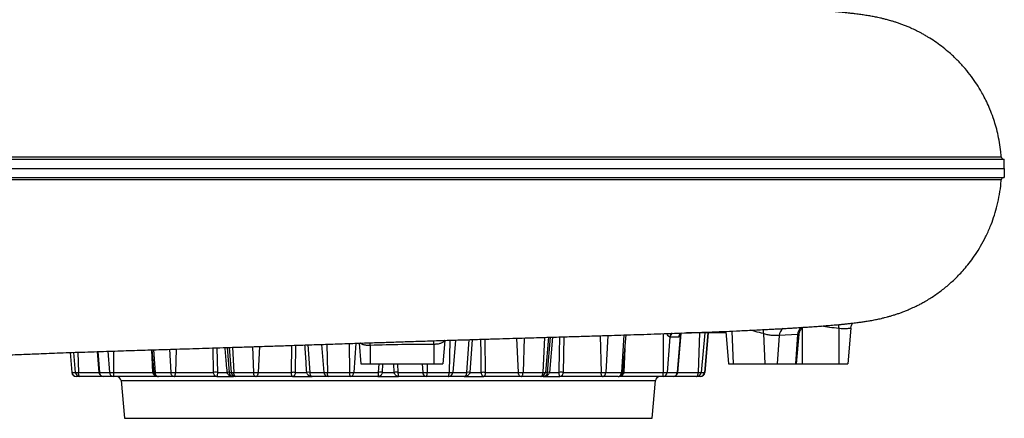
# Model space of a CAD drawing. Header units: millimetres. Extents: x 1715 to 15724, y 2394 to 14725.
# Tile 9 of 14: x 10314 to 15724, y 3020 to 5213. Entities that reach past the tile are written whole.
import ezdxf

# ---------------------------------------------------------------- set-up
doc = ezdxf.new("R2010")
doc.units = ezdxf.units.MM
doc.header["$LTSCALE"] = 5

msp = doc.modelspace()

# ---------------------------------------------------------------- linework, layer by layer
at = {"color": 7, "linetype": 'Continuous', "lineweight": 25}
for p, q in [((15707.3, 4458.8), (15707.3, 4458.8)), ((15719.5, 4445.2), (15719.5, 4445.2)), ((15719.5, 4344.6), (15719.5, 4344.6)), ((13628.2, 3272.7), (13646.2, 3478.8)), ((13886.7, 3467.1), (13871.9, 3272.7)), ((13887.7, 3467.1), (13886.7, 3467.1)), ((13934.4, 3467.1), (13887.7, 3467.1)), ((13943.1, 3471.1), (13927.4, 3272.7)), ((13929.9, 3272.7), (13948.7, 3487.2)), ((14194.9, 3489.9), (13978.5, 3489.9)), ((14078.7, 3272.7), (14097.7, 3489.9)), ((14194.1, 3498.3), (14209.8, 3319.9)), ((14400.7, 3486), (14408, 3319.9)), ((14488, 3475.3), (14476.3, 3319.9)), ((14588.5, 3480.8), (14488, 3475.3)), ((14588.5, 3480.8), (14576.3, 3319.9)), ((14583, 3319.9), (14597.2, 3483)), ((14814.5, 3514.4), (14814.5, 3319.9)), ((14881.7, 3516.5), (14864.5, 3319.9)), ((12179.6, 3433.3), (12189.5, 3319.9)), ((12239.5, 3421), (12239.5, 3319.9)), ((12589.5, 3426.5), (12589.5, 3319.9)), ((12650.8, 3448.6), (12639.5, 3319.9)), ((10590.8, 3381.9), (10600.4, 3272.7)), ((10739.2, 3387), (10749.2, 3272.7)), ((11040.1, 3396.5), (11050.9, 3272.7)), ((12189.5, 3319.9), (12239.5, 3319.9)), ((12239.5, 3319.9), (12589.5, 3319.9)), ((12589.5, 3319.9), (12639.5, 3319.9)), ((14209.8, 3319.9), (14234.8, 3319.9)), ((14234.8, 3319.9), (14408, 3319.9)), ((14408, 3319.9), (14476.3, 3319.9)), ((14476.3, 3319.9), (14576.3, 3319.9)), ((14576.3, 3319.9), (14583, 3319.9)), ((14583, 3319.9), (14614.5, 3319.9)), ((14614.5, 3319.9), (14814.5, 3319.9)), ((14814.5, 3319.9), (14864.5, 3319.9)), ((10600.6, 3272.7), (10619.7, 3272.7)), ((10619.7, 3272.7), (10636.6, 3272.7)), ((10644.2, 3249.9), (10625.3, 3249.9)), ((10625.3, 3249.9), (10625.3, 3249.9)), ((10645.5, 3249.9), (10644.2, 3249.9)), ((10774.1, 3249.9), (10645.5, 3249.9)), ((10751.7, 3272.7), (10807.2, 3272.7)), ((10774.3, 3249.9), (10774.1, 3249.9)), ((10829, 3249.9), (10774.3, 3249.9)), ((10807.2, 3272.7), (10829.4, 3272.7)), ((10830.7, 3249.9), (10829, 3249.9)), ((10829.4, 3272.7), (11045.7, 3272.7)), ((11071.6, 3249.9), (10830.7, 3249.9)), ((11058.2, 3272.7), (11144.7, 3272.7)), ((11071.6, 3249.9), (11075.9, 3249.9)), ((11076.4, 3249.9), (11075.8, 3249.9)), ((11161.7, 3249.9), (11076.4, 3249.9)), ((11144.7, 3272.7), (11170.1, 3272.7)), ((11163.7, 3249.9), (11161.7, 3249.9)), ((11396.6, 3249.9), (11163.7, 3249.9)), ((11170.1, 3272.7), (11379.3, 3272.7)), ((11396.6, 3249.9), (11488.5, 3249.9)), ((11400.8, 3272.7), (11454.3, 3272.7)), ((11464.9, 3272.7), (11476.3, 3272.7)), ((11476.3, 3272.7), (11490.1, 3272.7)), ((11501.1, 3249.9), (11488.5, 3249.9)), ((11490.1, 3272.7), (11599.2, 3272.7)), ((11502.2, 3249.9), (11501.1, 3249.9)), ((11609.7, 3249.9), (11502.2, 3249.9)), ((11599.2, 3272.7), (11625.3, 3272.7)), ((11611.7, 3249.9), (11609.7, 3249.9)), ((11814, 3249.9), (11611.7, 3249.9)), ((11625.3, 3272.7), (11806.9, 3272.7)), ((11814, 3249.9), (11922, 3249.9)), ((11828.6, 3272.7), (11891.5, 3272.7)), ((11907.6, 3272.7), (11985.2, 3272.7)), ((12008.4, 3249.9), (11922, 3249.9)), ((11985.2, 3272.7), (12005.2, 3272.7)), ((12005.2, 3272.7), (12126.1, 3272.7)), ((12010, 3249.9), (12008.4, 3249.9)), ((12129.1, 3249.9), (12010, 3249.9)), ((12126.1, 3272.7), (12150.3, 3272.7)), ((12131, 3249.9), (12129.1, 3249.9)), ((12282.8, 3249.9), (12131, 3249.9)), ((12150.3, 3272.7), (12286.6, 3272.7)), ((12282.8, 3249.9), (12396.3, 3249.9)), ((12306.5, 3272.7), (12372.6, 3272.7)), ((12392.5, 3272.7), (12528.7, 3272.7)), ((12548.1, 3249.9), (12396.3, 3249.9)), ((12528.7, 3272.7), (12553, 3272.7)), ((12550, 3249.9), (12548.1, 3249.9)), ((12669.1, 3249.9), (12550, 3249.9)), ((12553, 3272.7), (12673.9, 3272.7)), ((12670.7, 3249.9), (12669.1, 3249.9)), ((12757.1, 3249.9), (12670.7, 3249.9)), ((12673.9, 3272.7), (12693.9, 3272.7)), ((12693.9, 3272.7), (12771.5, 3272.7)), ((12757.1, 3249.9), (12865.1, 3249.9)), ((12787.6, 3272.7), (12850.5, 3272.7)), ((13067.4, 3249.9), (12865.1, 3249.9)), ((12872.2, 3272.7), (13053.8, 3272.7)), ((13053.8, 3272.7), (13079.9, 3272.7)), ((13069.4, 3249.9), (13067.4, 3249.9)), ((13176.9, 3249.9), (13069.4, 3249.9)), ((13079.9, 3272.7), (13189, 3272.7)), ((13178, 3249.9), (13176.9, 3249.9)), ((13190.6, 3249.9), (13178, 3249.9)), ((13189, 3272.7), (13202.8, 3272.7)), ((13190.6, 3249.9), (13282.5, 3249.9)), ((13202.8, 3272.7), (13214.2, 3272.7)), ((13224.8, 3272.7), (13278.3, 3272.7)), ((13515.4, 3249.9), (13282.5, 3249.9)), ((13299.8, 3272.7), (13509, 3272.7)), ((13509, 3272.7), (13534.4, 3272.7)), ((13517.4, 3249.9), (13515.4, 3249.9)), ((13602.7, 3249.9), (13517.4, 3249.9)), ((13534.4, 3272.7), (13620.9, 3272.7)), ((13603.3, 3249.9), (13602.7, 3249.9)), ((13603.2, 3249.9), (13607.5, 3249.9)), ((13848.4, 3249.9), (13607.5, 3249.9)), ((13633.4, 3272.7), (13849.7, 3272.7)), ((13850.1, 3249.9), (13848.4, 3249.9)), ((13849.7, 3272.7), (13871.9, 3272.7)), ((13904.8, 3249.9), (13850.1, 3249.9)), ((13871.9, 3272.7), (13927.4, 3272.7)), ((13905, 3249.9), (13904.8, 3249.9)), ((14033.6, 3249.9), (13905, 3249.9)), ((14034.9, 3249.9), (14033.6, 3249.9)), ((14053.8, 3249.9), (14034.9, 3249.9)), ((14042.5, 3272.7), (14059.3, 3272.7)), ((14053.8, 3249.9), (14053.8, 3249.9)), ((14059.3, 3272.7), (14078.5, 3272.7)), ((10871.4, 3227.1), (10889.5, 3019.9)), ((13789.5, 3019.9), (13807.7, 3227.1)), ((10889.5, 3019.9), (12339.5, 3019.9)), ((12339.5, 3019.9), (13789.5, 3019.9))]:
    msp.add_line(p, q, dxfattribs=at)
at = {"color": 8, "linetype": 'Continuous', "lineweight": 25}
for p, q in [((13197.1, 3465.2), (13189, 3272.7)), ((13219.7, 3465.9), (13202.8, 3272.7)), ((13214.2, 3272.7), (13230.6, 3466.2)), ((13241.2, 3466.5), (13224.8, 3272.7)), ((13303.5, 3468.4), (13299.8, 3272.7)), ((13504.4, 3474.4), (13509, 3272.7)), ((13546.5, 3475.7), (13534.4, 3272.7)), ((13634.1, 3478.4), (13620.9, 3272.7)), ((13850.6, 3485.4), (13849.7, 3272.7)), ((13948.4, 3488.8), (13948.2, 3487.6)), ((14049.3, 3489.9), (14042.5, 3272.7)), ((14078, 3489.9), (14059.3, 3272.7)), ((14097.3, 3489.9), (14078.5, 3272.7)), ((14226.9, 3499.7), (14234.8, 3319.9)), ((14614.5, 3516.5), (14614.5, 3319.9)), ((11453.3, 3409.5), (11464.9, 3272.7)), ((11464.3, 3409.8), (11476.3, 3272.7)), ((11484.3, 3410.5), (11490.1, 3272.7)), ((11593.9, 3414), (11599.2, 3272.7)), ((11632.1, 3415.2), (11625.3, 3272.7)), ((11806.9, 3272.7), (11808.6, 3421)), ((11830.3, 3421.8), (11828.6, 3272.7)), ((11897.5, 3424), (11907.6, 3272.7)), ((11972.6, 3426.5), (11985.2, 3272.7)), ((12002.6, 3427.4), (12005.2, 3272.7)), ((12124.4, 3431.5), (12126.1, 3272.7)), ((12161.2, 3432.7), (12150.3, 3272.7)), ((12676.8, 3449.4), (12673.9, 3272.7)), ((12708.4, 3450.4), (12693.9, 3272.7)), ((12771.5, 3272.7), (12783.5, 3452.7)), ((12799.5, 3453.2), (12787.6, 3272.7)), ((12870.1, 3455.4), (12872.2, 3272.7)), ((13044.9, 3460.7), (13053.8, 3272.7)), ((13086.9, 3461.9), (13079.9, 3272.7)), ((10591.1, 3381.9), (10600.6, 3272.7)), ((10610.3, 3382.6), (10619.7, 3272.7)), ((10633.1, 3383.4), (10636.6, 3272.7)), ((10742.6, 3387.1), (10751.7, 3272.7)), ((10798.3, 3388.9), (10807.2, 3272.7)), ((10828.9, 3389.9), (10829.4, 3272.7)), ((11045.7, 3272.7), (11039.8, 3396.5)), ((11050.2, 3396.9), (11058.2, 3272.7)), ((11137.2, 3399.5), (11144.7, 3272.7)), ((11173, 3400.7), (11170.1, 3272.7)), ((11379.3, 3272.7), (11376.8, 3407)), ((11398.2, 3407.7), (11400.8, 3272.7)), ((13639.6, 3403.8), (13633.4, 3272.7)), ((12286.6, 3272.7), (12288.5, 3319.9)), ((12308.4, 3319.9), (12306.5, 3272.7)), ((12372.6, 3272.7), (12370.7, 3319.9)), ((12390.5, 3319.9), (12392.5, 3272.7)), ((12525.5, 3319.9), (12528.7, 3272.7)), ((12553.5, 3319.9), (12553, 3272.7)), ((10600.4, 3272.7), (10600.6, 3272.7)), ((10636.6, 3272.7), (10749.2, 3272.7)), ((10749.2, 3272.7), (10751.7, 3272.7)), ((11050.9, 3272.7), (11058.2, 3272.7)), ((13620.9, 3272.7), (13628.2, 3272.7)), ((13927.4, 3272.7), (13929.9, 3272.7)), ((13929.9, 3272.7), (14042.5, 3272.7)), ((14078.5, 3272.7), (14078.7, 3272.7)), ((10871.4, 3227.1), (12339.5, 3227.1)), ((12339.5, 3227.1), (13807.7, 3227.1))]:
    msp.add_line(p, q, dxfattribs=at)
at = {"color": 8, "linetype": 'Continuous', "lineweight": 25, "flags": 128}
for points in [[(14814.5, 3514.4), (14815.3, 3523.6), (14816, 3532.4), (14816.3, 3536.1)], [(12239.5, 3421), (12239.2, 3430.4), (12239.1, 3435.4)], [(12589.5, 3426.5), (12589.5, 3435.9), (12589.5, 3444.7), (12589.5, 3446.9)], [(11045.7, 3272.7), (11048.5, 3272.8), (11050.9, 3272.9)], [(13633.4, 3272.7), (13630.6, 3272.8), (13628.2, 3272.9)]]:
    msp.add_lwpolyline(points, dxfattribs=at)
at = {"color": 7, "linetype": 'Continuous', "lineweight": 25, "flags": 128}
for points in [[(14881.7, 3516.5), (14883.3, 3525.2), (14885.4, 3531.5)], [(10645.5, 3249.9), (10643.8, 3250.3), (10642.3, 3251.6), (10640.8, 3253.7), (10639.4, 3256.5), (10638.3, 3259.9), (10637.5, 3263.8), (10636.9, 3268.2), (10636.6, 3272.7)], [(11161.7, 3249.9), (11158.6, 3250.3), (11155.5, 3251.6), (11152.7, 3253.7), (11150.2, 3256.5), (11148.1, 3259.9), (11146.4, 3263.8), (11145.3, 3268.2), (11144.7, 3272.7)], [(11163.7, 3249.9), (11164.9, 3250.3), (11166, 3251.6), (11167.1, 3253.7), (11168, 3256.5), (11168.8, 3259.9), (11169.5, 3263.8), (11169.9, 3268.2), (11170.1, 3272.7)], [(11502.2, 3249.9), (11500, 3250.3), (11497.8, 3251.6), (11495.8, 3253.7), (11494, 3256.5), (11492.5, 3259.9), (11491.3, 3263.8), (11490.5, 3268.2), (11490.1, 3272.7)], [(11609.7, 3249.9), (11607.7, 3250.3), (11605.9, 3251.6), (11604.1, 3253.7), (11602.5, 3256.5), (11601.2, 3259.9), (11600.2, 3263.8), (11599.5, 3268.2), (11599.2, 3272.7)], [(11611.7, 3249.9), (11614.2, 3250.3), (11616.6, 3251.6), (11618.9, 3253.7), (11620.9, 3256.5), (11622.6, 3259.9), (11623.9, 3263.8), (11624.8, 3268.2), (11625.3, 3272.7)], [(12010, 3249.9), (12009.1, 3250.3), (12008.2, 3251.6), (12007.4, 3253.7), (12006.7, 3256.5), (12006.1, 3259.9), (12005.7, 3263.8), (12005.4, 3268.2), (12005.2, 3272.7)], [(12669.1, 3249.9), (12670, 3250.3), (12670.9, 3251.6), (12671.7, 3253.7), (12672.4, 3256.5), (12673, 3259.9), (12673.4, 3263.8), (12673.7, 3268.2), (12673.9, 3272.7)], [(13067.4, 3249.9), (13064.9, 3250.3), (13062.4, 3251.6), (13060.2, 3253.7), (13058.2, 3256.5), (13056.5, 3259.9), (13055.2, 3263.8), (13054.3, 3268.2), (13053.8, 3272.7)], [(13069.4, 3249.9), (13071.4, 3250.3), (13073.2, 3251.6), (13075, 3253.7), (13076.5, 3256.5), (13077.9, 3259.9), (13078.9, 3263.8), (13079.6, 3268.2), (13079.9, 3272.7)], [(13176.9, 3249.9), (13179.1, 3250.3), (13181.3, 3251.6), (13183.3, 3253.7), (13185.1, 3256.5), (13186.6, 3259.9), (13187.8, 3263.8), (13188.6, 3268.2), (13189, 3272.7)], [(13515.4, 3249.9), (13514.2, 3250.3), (13513.1, 3251.6), (13512, 3253.7), (13511, 3256.5), (13510.2, 3259.9), (13509.6, 3263.8), (13509.2, 3268.2), (13509, 3272.7)], [(13517.4, 3249.9), (13520.5, 3250.3), (13523.6, 3251.6), (13526.4, 3253.7), (13528.9, 3256.5), (13531, 3259.9), (13532.7, 3263.8), (13533.8, 3268.2), (13534.4, 3272.7)], [(14033.6, 3249.9), (14035.2, 3250.3), (14036.8, 3251.6), (14038.3, 3253.7), (14039.6, 3256.5), (14040.8, 3259.9), (14041.6, 3263.8), (14042.2, 3268.2), (14042.5, 3272.7)]]:
    msp.add_lwpolyline(points, dxfattribs=at)
at = {"color": 7, "linetype": 'Continuous', "lineweight": 25}
for centre, radius, start, end in [((15722.6, 4459.9), 15, 183.9368, 257.9165), ((15722.6, 4329.9), 15, 102.0713, 176.1982), ((10625.3, 3274.9), 25, 185, 270), ((10625.4, 3274.8), 24.9, 184.762, 269.8108), ((10644.4, 3274.6), 24.7, 184.4143, 269.5261), ((10774.1, 3274.9), 25, 185, 270), ((10775.3, 3273.6), 23.7, 182.0043, 267.366), ((10830.5, 3273.1), 23.3, 180.9874, 266.3432), ((10936, 3267.4), 106.7, 177.119, 189.4186), ((10846.5, 3224.9), 25, 5, 90), ((11075.8, 3274.9), 25, 185, 270), ((11079.9, 3271.4), 21.8, 176.4754, 260.7149), ((11390, 3039.4), 233.6, 87.3609, 92.6391), ((11459.6, 3223.6), 49.5, 83.81, 96.19), ((11501.1, 3274.9), 25, 184.9556, 269.9662), ((11817.7, 3033.6), 239.3, 87.3942, 92.6058), ((11899.5, 3147.4), 125.5, 86.3322, 93.6678), ((12009.2, 3273.9), 24, 182.8788, 268.1897), ((12173.8, 3267.5), 48, 173.6938, 201.4545), ((12128.2, 3271.9), 22.2, 277.2887, 2.1084), ((12296.5, 3074.9), 198.1, 87.1227, 92.8773), ((12382.5, 3074.9), 198.1, 87.1227, 92.8773), ((12550.9, 3271.9), 22.2, 177.8916, 262.7113), ((12505.3, 3267.5), 48, 338.5455, 6.3062), ((12669.9, 3273.9), 24, 271.8103, 357.1212), ((12779.6, 3147.4), 125.5, 86.3322, 93.6678), ((12861.4, 3033.6), 239.3, 87.3942, 92.6058), ((13178, 3274.9), 25, 270.0338, 355.0444), ((13219.5, 3223.6), 49.5, 83.81, 96.19), ((13289.1, 3039.4), 233.6, 87.3609, 92.6391), ((13599.2, 3271.4), 21.8, 279.2851, 3.5246), ((13603.3, 3274.9), 25, 270, 355), ((13832.6, 3224.9), 25, 90, 175), ((13743.1, 3267.4), 106.7, 350.5814, 2.881), ((13848.6, 3273.1), 23.3, 273.6568, 359.0126), ((13903.8, 3273.6), 23.7, 272.634, 357.9957), ((13905, 3274.9), 25, 270, 355), ((14034.7, 3274.6), 24.7, 270.4739, 355.5857), ((14053.8, 3274.9), 25, 270, 355), ((14053.7, 3274.8), 24.9, 270.1892, 355.238)]:
    msp.add_arc(centre, radius, start, end, dxfattribs=at)
at = {"color": 8, "linetype": 'Continuous', "lineweight": 25}
for centre, radius, start, end in [((14637.9, 3479.2), 49.5, 123.216, 178.181), ((13912.3, 3465.3), 25.6, 119.6013, 175.862), ((13912.7, 3465.9), 25, 119.7986, 177.1948), ((13958.6, 3466.1), 24.2, 109.4098, 177.5622), ((13962, 3473.6), 19, 133.5981, 187.6528), ((14319.6, 3496.6), 81.8, 352.5329, 8.1778), ((14537.6, 3473.8), 49.5, 124.7655, 178.2426)]:
    msp.add_arc(centre, radius, start, end, dxfattribs=at)
at = {"color": 7, "linetype": 'Continuous', "lineweight": 25}
for points, knots in [([(15707.2, 4458.8), (15706.6, 4467.5), (15705, 4494), (15698.6, 4536.8), (15688.8, 4586), (15677, 4631.3), (15662.8, 4675.7), (15646.6, 4718.5), (15628.6, 4759), (15611, 4793.8), (15590.8, 4829.7), (15566.4, 4868.7), (15535.3, 4911.9), (15500, 4954.9), (15460.5, 4996.8), (15420, 5034.2), (15380.2, 5066.4), (15342.8, 5093.4), (15311.5, 5113.5), (15287.1, 5127.9), (15270.3, 5137.2), (15255.7, 5144.9), (15243.1, 5151.3), (15230.8, 5157.3), (15217.2, 5163.6), (15200.4, 5171.1), (15181.2, 5179), (15161.4, 5186.7), (15142.2, 5193.5), (15123.9, 5199.6), (15103.8, 5205.8), (15082.6, 5211.8), (15062.6, 5217), (15045.6, 5221), (15030.3, 5224.4), (15017, 5227.1), (15004.3, 5229.6), (14991.2, 5232), (14977.6, 5234.3), (14963.7, 5236.5), (14949.6, 5238.7), (14935.6, 5240.7), (14921, 5242.6), (14904.3, 5244.7), (14886, 5246.9), (14867.3, 5249), (14850.3, 5250.8), (14834.7, 5252.4), (14820.4, 5253.7), (14807.3, 5255), (14794.4, 5256.1), (14780.4, 5257.4), (14764.4, 5258.7), (14747.1, 5260.2), (14729.3, 5261.6), (14711.8, 5262.9), (14694.1, 5264.2), (14676.7, 5265.5), (14659.8, 5266.7), (14644.5, 5267.7), (14631, 5268.6), (14617.4, 5269.5), (14602.2, 5270.5), (14583.3, 5271.7), (14561, 5273.1), (14535.1, 5274.6), (14505.3, 5276.3), (14472.1, 5278.2), (14435.4, 5280.2), (14395.1, 5282.2), (14351.3, 5284.4), (14305.4, 5286.6), (14255.3, 5288.9), (14202.1, 5291.2), (14145.9, 5293.5), (14091.5, 5295.7), (14039.4, 5297.7), (13989.7, 5299.5), (13942.7, 5301.2), (13898.8, 5302.7), (13857, 5304.2), (13815.5, 5305.6), (13772, 5307), (13725.2, 5308.5), (13669.5, 5310.3), (13603.8, 5312.4), (13527, 5314.7), (13447.1, 5317.1), (13364.6, 5319.6), (13279.9, 5322.1), (13190.8, 5324.8), (13100, 5327.5), (13010.1, 5330.2), (12920.6, 5332.9), (12831.8, 5335.6), (12744, 5338.3), (12660.3, 5340.9), (12580.8, 5343.5), (12505.6, 5345.9), (12434.8, 5348.2), (12359.6, 5350.6), (12277.4, 5353.3), (12185.7, 5356.3), (12091, 5359.4), (11992.8, 5362.7), (11891.3, 5366), (11786.5, 5369.5), (11679.4, 5373), (11569.5, 5376.6), (11465.1, 5380), (11366.1, 5383.1), (11273.1, 5386), (11178.4, 5389), (11082.2, 5392), (10990.9, 5394.8), (10904.7, 5397.5), (10823.7, 5400.1), (10742.1, 5402.7), (10661.1, 5405.4), (10582.5, 5408.2), (10507.9, 5410.9), (10434, 5413.7), (10361.4, 5416.5), (10290.5, 5419.5), (10225.1, 5422.4), (10164.8, 5425.3), (10108.6, 5428.1), (10048.4, 5431.2), (9983.8, 5434.8), (9915.7, 5438.8), (9850.1, 5442.9), (9787.5, 5447.2), (9733.6, 5451), (9687.8, 5454.5), (9649.8, 5457.6), (9620.7, 5460), (9601, 5461.7), (9590.4, 5462.7), (9578.8, 5463.7), (9564.6, 5464.8), (9547.2, 5466.2), (9526, 5467.7), (9500.7, 5469.4), (9481.5, 5470.7), (9471.5, 5471.3)], [0, 0, 0, 0, 0.003031, 0.009221, 0.015026, 0.020442, 0.025469, 0.031203, 0.036327, 0.04084, 0.044742, 0.050639, 0.056814, 0.063271, 0.070012, 0.076946, 0.082557, 0.087979, 0.093217, 0.095764, 0.098074, 0.100061, 0.101727, 0.103202, 0.105107, 0.107531, 0.11042, 0.113328, 0.116169, 0.118949, 0.121678, 0.125638, 0.129441, 0.132939, 0.135977, 0.138932, 0.141949, 0.145139, 0.148778, 0.152952, 0.157019, 0.161018, 0.16546, 0.170536, 0.176756, 0.182454, 0.187638, 0.192322, 0.196516, 0.200244, 0.203676, 0.207641, 0.212137, 0.216997, 0.221703, 0.226217, 0.23054, 0.235063, 0.239164, 0.242788, 0.245938, 0.248614, 0.252187, 0.256432, 0.261348, 0.266934, 0.273188, 0.280108, 0.287242, 0.294966, 0.303277, 0.311655, 0.319691, 0.329445, 0.338648, 0.347302, 0.355406, 0.36296, 0.369964, 0.376418, 0.382312, 0.388081, 0.39422, 0.400731, 0.407611, 0.417182, 0.427386, 0.438225, 0.448438, 0.459154, 0.470375, 0.481733, 0.492648, 0.503111, 0.514013, 0.52438, 0.53421, 0.543506, 0.552267, 0.560495, 0.568187, 0.578449, 0.589065, 0.600037, 0.611357, 0.62323, 0.635442, 0.647977, 0.660844, 0.674212, 0.68507, 0.696222, 0.70767, 0.719429, 0.731526, 0.741617, 0.751979, 0.762642, 0.77363, 0.784515, 0.79509, 0.805368, 0.816993, 0.828222, 0.839042, 0.849434, 0.859415, 0.869422, 0.883116, 0.897058, 0.911208, 0.925511, 0.939914, 0.950517, 0.960989, 0.970841, 0.973616, 0.976332, 0.9791, 0.982312, 0.986004, 0.99018, 0.994843, 1, 1, 1, 1]), ([(9598.2, 4444.9), (9624.8, 4444.9), (9682.6, 4444.9), (9774.2, 4444.9), (9872.7, 4444.9), (9973.5, 4444.9), (10087.7, 4444.9), (10216.2, 4444.9), (10359.6, 4444.9), (10505.9, 4444.9), (10654.8, 4444.9), (10806.1, 4444.9), (10959.4, 4444.9), (11114.5, 4444.9), (11271.2, 4444.9), (11429.1, 4444.9), (11588, 4444.9), (11747.7, 4444.9), (11907.9, 4444.9), (12068.3, 4444.9), (12228.7, 4444.9), (12388.8, 4444.9), (12548.4, 4444.9), (12707.2, 4444.9), (12864.8, 4444.9), (13021.1, 4444.9), (13175.7, 4444.9), (13328.3, 4444.9), (13478.6, 4444.9), (13626.4, 4444.9), (13759.4, 4444.9), (13878, 4444.9), (13982.9, 4444.9), (14085.9, 4444.9), (14186.7, 4444.9), (14285.3, 4444.9), (14381.6, 4444.9), (14475.4, 4444.9), (14566.5, 4444.9), (14654.7, 4444.9), (14740.2, 4444.9), (14822.6, 4444.9), (14901.8, 4444.9), (14977.9, 4444.9), (15050.8, 4444.9), (15120.3, 4444.9), (15186.4, 4444.9), (15249, 4444.9), (15308.1, 4444.9), (15363.6, 4444.9), (15415.4, 4444.9), (15463.4, 4444.9), (15507.6, 4444.9), (15547.9, 4444.9), (15584.2, 4444.9), (15616.3, 4444.9), (15644.4, 4444.9), (15668.3, 4444.9), (15687.8, 4444.9), (15703, 4444.9), (15714.1, 4444.9), (15721.5, 4444.9), (15723.1, 4444.9), (15723.9, 4444.9)], [0, 0, 0, 0, 0.012466, 0.027021, 0.041583, 0.056146, 0.070701, 0.090104, 0.109517, 0.128921, 0.148322, 0.16773, 0.187131, 0.20653, 0.225937, 0.245335, 0.264733, 0.284139, 0.303537, 0.322936, 0.342343, 0.361742, 0.381143, 0.400552, 0.419953, 0.439355, 0.458767, 0.47817, 0.497573, 0.516986, 0.536389, 0.550942, 0.565502, 0.580062, 0.594615, 0.609171, 0.623735, 0.638299, 0.652854, 0.667412, 0.68198, 0.696547, 0.711105, 0.725662, 0.740227, 0.754793, 0.76935, 0.783907, 0.798472, 0.813037, 0.827593, 0.842151, 0.856718, 0.871285, 0.885842, 0.900402, 0.91497, 0.929539, 0.944098, 0.95807, 0.972049, 0.986029, 1, 1, 1, 1]), ([(15724.5, 4394.9), (15724.4, 4400.3), (15724.2, 4409.4), (15724.1, 4421.4), (15724, 4433.5), (15724, 4440.5), (15723.9, 4444.9)], [0, 0, 0, 0, 0.285775, 0.475426, 0.670578, 1, 1, 1, 1]), ([(9598.2, 4394.9), (9624.6, 4394.9), (9682.1, 4394.9), (9773.6, 4394.9), (9872, 4394.9), (9972.8, 4394.9), (10087, 4394.9), (10215.5, 4394.9), (10358.9, 4394.9), (10505.2, 4394.9), (10654.1, 4394.9), (10805.4, 4394.9), (10958.7, 4394.9), (11113.8, 4394.9), (11270.5, 4394.9), (11428.4, 4394.9), (11587.3, 4394.9), (11747, 4394.9), (11907.1, 4394.9), (12067.6, 4394.9), (12228, 4394.9), (12388.1, 4394.9), (12547.7, 4394.9), (12706.5, 4394.9), (12864.1, 4394.9), (13020.4, 4394.9), (13175, 4394.9), (13327.6, 4394.9), (13477.9, 4394.9), (13625.8, 4394.9), (13758.8, 4394.9), (13877.4, 4394.9), (13982.4, 4394.9), (14085.3, 4394.9), (14186.2, 4394.9), (14284.8, 4394.9), (14381.1, 4394.9), (14474.9, 4394.9), (14566, 4394.9), (14654.3, 4394.9), (14739.8, 4394.9), (14822.2, 4394.9), (14901.5, 4394.9), (14977.7, 4394.9), (15050.5, 4394.9), (15120.1, 4394.9), (15186.3, 4394.9), (15248.9, 4394.9), (15308.1, 4394.9), (15363.6, 4394.9), (15415.5, 4394.9), (15463.6, 4394.9), (15507.8, 4394.9), (15548.2, 4394.9), (15584.5, 4394.9), (15616.7, 4394.9), (15644.8, 4394.9), (15668.8, 4394.9), (15690.1, 4394.9), (15707.4, 4394.9), (15719.9, 4394.9), (15723, 4394.9), (15724.5, 4394.9)], [0, 0, 0, 0, 0.0123904, 0.0269842, 0.041586, 0.0561881, 0.0707823, 0.0902383, 0.1097033, 0.1291598, 0.1486127, 0.1680741, 0.1875273, 0.2069783, 0.2264373, 0.2458885, 0.265339, 0.2847974, 0.3042479, 0.3236992, 0.3431585, 0.3626096, 0.382063, 0.4015246, 0.4209776, 0.4404329, 0.459897, 0.4793523, 0.4988081, 0.5182727, 0.5377284, 0.5523205, 0.5669204, 0.58152, 0.5961119, 0.610707, 0.6253105, 0.6399136, 0.6545083, 0.6691059, 0.6837124, 0.6983189, 0.7129165, 0.7275127, 0.7421176, 0.7567225, 0.7713189, 0.7859149, 0.8005194, 0.8151238, 0.8297197, 0.844317, 0.8589231, 0.8735289, 0.8881259, 0.9027246, 0.9173325, 0.9319404, 0.9465393, 0.9643568, 0.9821826, 1, 1, 1, 1]), ([(15724.5, 4394.9), (15724.4, 4389.5), (15724.2, 4380.4), (15724.1, 4368.4), (15724, 4356.3), (15724, 4349.3), (15723.9, 4344.9)], [0, 0, 0, 0, 0.285794, 0.475447, 0.670598, 1, 1, 1, 1]), ([(9471.5, 3318.5), (9480, 3319.1), (9496.1, 3320.1), (9517.3, 3321.5), (9534.9, 3322.7), (9549, 3323.8), (9560.2, 3324.6), (9568.4, 3325.3), (9574.5, 3325.8), (9579.2, 3326.2), (9583.4, 3326.5), (9587.8, 3326.9), (9592.3, 3327.3), (9600.2, 3328), (9611.3, 3329), (9629.9, 3330.6), (9652.7, 3332.5), (9681.7, 3334.8), (9713.7, 3337.3), (9748.4, 3339.8), (9783.5, 3342.3), (9819.8, 3344.8), (9858.2, 3347.4), (9900.5, 3350.1), (9946.8, 3352.9), (9997.1, 3355.8), (10047.4, 3358.6), (10095.6, 3361.1), (10139.6, 3363.3), (10182.2, 3365.4), (10223.3, 3367.3), (10266.5, 3369.2), (10311.5, 3371.2), (10358.7, 3373.1), (10407.7, 3375.1), (10461.3, 3377.2), (10521.4, 3379.4), (10585.9, 3381.8), (10653.5, 3384.1), (10722.1, 3386.4), (10788.6, 3388.6), (10852.6, 3390.7), (10914.1, 3392.6), (10973.9, 3394.5), (11033.5, 3396.3), (11095.1, 3398.2), (11161, 3400.3), (11229.7, 3402.4), (11301.3, 3404.6), (11375.4, 3407), (11454, 3409.5), (11537.4, 3412.2), (11625.4, 3415), (11716.7, 3418), (11810.9, 3421.1), (11908, 3424.3), (12009.3, 3427.7), (12106.6, 3430.9), (12199.3, 3433.9), (12285.2, 3436.8), (12369.9, 3439.5), (12459.7, 3442.5), (12553.5, 3445.5), (12650.5, 3448.6), (12742.4, 3451.5), (12829, 3454.1), (12910.4, 3456.6), (12986.6, 3458.9), (13057.1, 3461.1), (13122.2, 3463), (13181.9, 3464.8), (13236.8, 3466.4), (13287, 3467.9), (13333.2, 3469.3), (13377.5, 3470.6), (13422.5, 3471.9), (13474.5, 3473.5), (13533.8, 3475.3), (13600.8, 3477.4), (13671.3, 3479.6), (13744.8, 3481.9), (13819.3, 3484.4), (13894.2, 3486.9), (13969.1, 3489.5), (14044.7, 3492.3), (14120.8, 3495.3), (14196.8, 3498.4), (14260.9, 3501.2), (14313.5, 3503.6), (14354.9, 3505.6), (14394.7, 3507.6), (14431.7, 3509.5), (14465, 3511.2), (14496.2, 3513), (14525, 3514.6), (14551.3, 3516.2), (14573.4, 3517.5), (14590, 3518.5), (14602.1, 3519.3), (14611.6, 3519.9), (14622.3, 3520.6), (14635.5, 3521.5), (14651.5, 3522.6), (14669.2, 3523.8), (14687, 3525.1), (14703.9, 3526.3), (14720.5, 3527.6), (14737.2, 3528.9), (14754.6, 3530.3), (14772.4, 3531.8), (14790.2, 3533.3), (14807.4, 3534.9), (14821.2, 3536.2), (14831.7, 3537.2), (14839.3, 3537.9), (14846.4, 3538.6), (14853.6, 3539.4), (14861.7, 3540.2), (14872, 3541.3), (14884.6, 3542.7), (14899, 3544.4), (14913.3, 3546.2), (14926.5, 3547.9), (14938.1, 3549.5), (14949.2, 3551.1), (14960.2, 3552.7), (14971.5, 3554.5), (14983.5, 3556.5), (14996.3, 3558.8), (15009.5, 3561.2), (15022.3, 3563.8), (15035.3, 3566.5), (15049.9, 3569.8), (15065.9, 3573.7), (15082.1, 3577.9), (15097.9, 3582.3), (15114, 3587.1), (15131.3, 3592.6), (15149.3, 3598.8), (15168.2, 3605.7), (15187.2, 3613.2), (15205.5, 3621), (15221.6, 3628.2), (15234.7, 3634.4), (15249, 3641.4), (15266.6, 3650.6), (15289.6, 3663.3), (15315.1, 3678.5), (15341.3, 3695.6), (15366.9, 3713.7), (15391.7, 3732.6), (15415.7, 3752.4), (15438.9, 3773), (15462, 3795.1), (15486.1, 3820), (15511.9, 3849.2), (15539.2, 3883.2), (15567.3, 3922.6), (15595.5, 3967.6), (15623, 4018.5), (15646.8, 4071.3), (15666.8, 4125.2), (15683, 4179.3), (15695.9, 4237.3), (15704.3, 4288.3), (15706.3, 4320), (15707, 4331)], [0, 0, 0, 0, 0.0043608, 0.0081792, 0.0114571, 0.0141961, 0.0163973, 0.0181354, 0.0192776, 0.0201031, 0.0210439, 0.0221065, 0.0232925, 0.0246022, 0.0285593, 0.0326044, 0.0400026, 0.0475397, 0.0563815, 0.0650565, 0.073598, 0.0816443, 0.0902645, 0.0994297, 0.1091054, 0.119251, 0.129819, 0.1383533, 0.1463837, 0.1539126, 0.1609683, 0.1675818, 0.175611, 0.1829635, 0.1899779, 0.1983203, 0.2070744, 0.2162372, 0.2257599, 0.2350346, 0.2439067, 0.2520689, 0.2599013, 0.2674177, 0.2746497, 0.2821602, 0.2902036, 0.2987944, 0.3071649, 0.3160256, 0.3253882, 0.3352553, 0.3456274, 0.356504, 0.3673548, 0.3786602, 0.3904161, 0.4026176, 0.4125139, 0.4226036, 0.4324456, 0.4419663, 0.4538475, 0.4651808, 0.4759655, 0.4862017, 0.495888, 0.5050235, 0.5136079, 0.5214859, 0.5288343, 0.5356528, 0.5419411, 0.5476987, 0.5531168, 0.5588652, 0.5650022, 0.5732691, 0.5821513, 0.5916496, 0.6017649, 0.6124537, 0.6230332, 0.6340581, 0.6455303, 0.6574488, 0.6698106, 0.6826185, 0.6899885, 0.6975016, 0.7050672, 0.7121678, 0.7187215, 0.7247275, 0.7311012, 0.7367105, 0.7415534, 0.7456283, 0.7478279, 0.7497405, 0.7520701, 0.7551268, 0.7589127, 0.7633195, 0.7677808, 0.7720152, 0.7760219, 0.7805154, 0.7850953, 0.7899088, 0.7949576, 0.8000218, 0.8046702, 0.807086, 0.809367, 0.8115127, 0.8135597, 0.8159436, 0.8187928, 0.8227517, 0.8273645, 0.8321543, 0.8362926, 0.8398263, 0.8429567, 0.8461408, 0.8493855, 0.8526915, 0.8560624, 0.8592825, 0.8624947, 0.8652649, 0.8681364, 0.8714482, 0.8744112, 0.8772632, 0.8798317, 0.8823479, 0.8851643, 0.8877528, 0.8905664, 0.8933113, 0.8956001, 0.8974326, 0.8988973, 0.9014454, 0.9045929, 0.9082646, 0.9119825, 0.9156691, 0.919326, 0.9229549, 0.9265574, 0.9301503, 0.934116, 0.9386241, 0.9436768, 0.9492756, 0.9554213, 0.9621141, 0.9693537, 0.9755388, 0.9820716, 0.9889505, 0.9961728, 1, 1, 1, 1]), ([(9598.2, 4344.9), (9624.8, 4344.9), (9682.6, 4344.9), (9774.2, 4344.9), (9872.7, 4344.9), (9973.5, 4344.9), (10087.7, 4344.9), (10216.2, 4344.9), (10359.6, 4344.9), (10505.9, 4344.9), (10654.8, 4344.9), (10806.1, 4344.9), (10959.4, 4344.9), (11114.5, 4344.9), (11271.2, 4344.9), (11429.1, 4344.9), (11588, 4344.9), (11747.7, 4344.9), (11907.9, 4344.9), (12068.3, 4344.9), (12228.7, 4344.9), (12388.8, 4344.9), (12548.4, 4344.9), (12707.2, 4344.9), (12864.8, 4344.9), (13021.1, 4344.9), (13175.7, 4344.9), (13328.3, 4344.9), (13478.6, 4344.9), (13626.4, 4344.9), (13759.4, 4344.9), (13878, 4344.9), (13982.9, 4344.9), (14085.9, 4344.9), (14186.7, 4344.9), (14285.3, 4344.9), (14381.6, 4344.9), (14475.4, 4344.9), (14566.5, 4344.9), (14654.7, 4344.9), (14740.2, 4344.9), (14822.6, 4344.9), (14901.8, 4344.9), (14977.9, 4344.9), (15050.8, 4344.9), (15120.3, 4344.9), (15186.4, 4344.9), (15249, 4344.9), (15308.1, 4344.9), (15363.6, 4344.9), (15415.4, 4344.9), (15463.4, 4344.9), (15507.6, 4344.9), (15547.9, 4344.9), (15584.2, 4344.9), (15616.3, 4344.9), (15644.4, 4344.9), (15668.3, 4344.9), (15687.8, 4344.9), (15703, 4344.9), (15714.1, 4344.9), (15721.5, 4344.9), (15723.1, 4344.9), (15723.9, 4344.9)], [0, 0, 0, 0, 0.012466, 0.027021, 0.041583, 0.056146, 0.070701, 0.090104, 0.109517, 0.128921, 0.148322, 0.16773, 0.187131, 0.20653, 0.225937, 0.245335, 0.264733, 0.284139, 0.303537, 0.322936, 0.342343, 0.361742, 0.381143, 0.400552, 0.419953, 0.439355, 0.458767, 0.47817, 0.497573, 0.516986, 0.536389, 0.550942, 0.565502, 0.580062, 0.594615, 0.609171, 0.623735, 0.638299, 0.652854, 0.667412, 0.68198, 0.696547, 0.711105, 0.725662, 0.740227, 0.754793, 0.76935, 0.783907, 0.798472, 0.813037, 0.827593, 0.842151, 0.856718, 0.871285, 0.885842, 0.900402, 0.91497, 0.929539, 0.944098, 0.95807, 0.972049, 0.986029, 1, 1, 1, 1]), ([(14597.3, 3483), (14597.3, 3483.2), (14597.3, 3486.3), (14598.7, 3492.1), (14601.5, 3499.8), (14605.4, 3506.6), (14609.9, 3512.3), (14614.8, 3517), (14618.3, 3519.3), (14619.9, 3520.5)], [0, 0, 0, 0, 0.013723, 0.20429, 0.383614, 0.553314, 0.714, 0.865448, 1, 1, 1, 1]), ([(14885.6, 3531.4), (14886.2, 3532.8), (14887.7, 3536.5), (14890.3, 3540.6), (14892.4, 3543.1), (14893, 3543.7)], [0, 0, 0, 0, 0.317694, 0.823762, 1, 1, 1, 1]), ([(13943.1, 3471.1), (13940.7, 3469.3), (13937.8, 3467.2), (13934.9, 3467.1), (13934.4, 3467.1)], [0, 0, 0, 0, 0.839807, 1, 1, 1, 1]), ([(13947.5, 3485.8), (13947.5, 3485.8), (13947.5, 3485.7), (13948, 3486.7), (13948.8, 3487.3), (13948.8, 3487.3)], [0, 0, 0, 0, 0.318242, 0.935109, 1, 1, 1, 1]), ([(14488, 3475.3), (14485.6, 3475.1), (14481.2, 3474.8), (14472.6, 3474.6), (14463.6, 3474.7), (14453.7, 3475.2), (14443.1, 3476.1), (14432.1, 3477.7), (14421.1, 3479.8), (14410.5, 3482.5), (14404, 3484.8), (14400.7, 3486)], [0, 0, 0, 0, 0.129789, 0.236, 0.342208, 0.449373, 0.556541, 0.666395, 0.776267, 0.888114, 1, 1, 1, 1]), ([(14881.7, 3516.5), (14881.7, 3516.2), (14881.3, 3516), (14879.9, 3515.5), (14879.4, 3515.3), (14878.1, 3515), (14877.3, 3514.8), (14875.6, 3514.4), (14874.7, 3514.3), (14872.6, 3513.9), (14871.5, 3513.8), (14867.8, 3513.3), (14865, 3513), (14860.3, 3512.6), (14858.7, 3512.5), (14855.3, 3512.3), (14853.5, 3512.2), (14848, 3512.1), (14844.2, 3512.1), (14838.1, 3512.3), (14836, 3512.4), (14831.8, 3512.6), (14829.7, 3512.7), (14823.3, 3513.3), (14818.9, 3513.7), (14814.5, 3514.4)], [0, 0, 0, 0, 0.125, 0.125, 0.1875, 0.1875, 0.25, 0.25, 0.3125, 0.3125, 0.375, 0.375, 0.5, 0.5, 0.5625, 0.5625, 0.625, 0.625, 0.75, 0.75, 0.8125, 0.8125, 0.875, 0.875, 1, 1, 1, 1]), ([(12589.5, 3426.5), (12531.2, 3426.3), (12414.5, 3425.7), (12297.9, 3422.6), (12239.5, 3421)], [0, 0, 0, 0, 0.499945, 1, 1, 1, 1]), ([(11071.6, 3249.9), (11071.6, 3249.9), (11068.3, 3249.9), (11062.3, 3251), (11056.2, 3254.4), (11051.5, 3258.7), (11049.2, 3261.8), (11046.8, 3266.7), (11046, 3269.8), (11045.7, 3272.4), (11045.7, 3272.7)], [0, 0, 0, 0, 0.00244, 0.286049, 0.538853, 0.58654, 0.788093, 0.828081, 0.976705, 1, 1, 1, 1]), ([(11396.6, 3249.9), (11396.6, 3249.9), (11394.5, 3249.9), (11390.4, 3251), (11386.3, 3254.4), (11383.2, 3258.7), (11381.6, 3261.8), (11380.1, 3266.7), (11379.5, 3269.8), (11379.3, 3272.4), (11379.3, 3272.7)], [0, 0, 0, 0, 0.002441, 0.286048, 0.538854, 0.58654, 0.788093, 0.828081, 0.976705, 1, 1, 1, 1]), ([(11400.8, 3272.7), (11400.8, 3272.4), (11400.7, 3269.8), (11400.6, 3266.7), (11400.2, 3261.8), (11399.8, 3258.7), (11399.1, 3254.4), (11398.1, 3251), (11397.2, 3249.9), (11396.6, 3249.9), (11396.6, 3249.9)], [0, 0, 0, 0, 0.023345, 0.1729, 0.212168, 0.413558, 0.461176, 0.7137, 0.997553, 1, 1, 1, 1]), ([(11488.5, 3249.9), (11488.5, 3249.9), (11484.2, 3249.9), (11476.2, 3251), (11468.2, 3254.4), (11462, 3258.7), (11458.9, 3261.8), (11455.8, 3266.7), (11454.7, 3269.8), (11454.3, 3272.4), (11454.3, 3272.7)], [0, 0, 0, 0, 0.002446, 0.286298, 0.538822, 0.586441, 0.787831, 0.827101, 0.976654, 1, 1, 1, 1]), ([(11464.9, 3272.7), (11465, 3272.4), (11465.2, 3269.8), (11466, 3266.7), (11468.1, 3261.8), (11470.3, 3258.7), (11474.5, 3254.4), (11480.1, 3251), (11485.6, 3249.9), (11488.5, 3249.9), (11488.5, 3249.9)], [0, 0, 0, 0, 0.0232953, 0.1719193, 0.2119071, 0.4134603, 0.4611467, 0.7139512, 0.9975602, 1, 1, 1, 1]), ([(11814, 3249.9), (11814, 3249.9), (11813.1, 3249.9), (11811.4, 3251), (11809.7, 3254.4), (11808.4, 3258.7), (11807.8, 3261.8), (11807.2, 3266.7), (11806.9, 3269.8), (11806.9, 3272.4), (11806.9, 3272.7)], [0, 0, 0, 0, 0.002439, 0.286048, 0.538853, 0.586539, 0.788093, 0.828081, 0.976705, 1, 1, 1, 1]), ([(11828.6, 3272.7), (11828.6, 3272.4), (11828.5, 3269.8), (11828, 3266.7), (11826.6, 3261.8), (11825.3, 3258.7), (11822.7, 3254.4), (11819.2, 3251), (11815.8, 3249.9), (11814, 3249.9), (11814, 3249.9)], [0, 0, 0, 0, 0.0233457, 0.1728994, 0.2121689, 0.4135602, 0.4611786, 0.713703, 0.9975564, 1, 1, 1, 1]), ([(11922, 3249.9), (11921.9, 3249.9), (11918.2, 3249.9), (11911.1, 3251), (11903.9, 3254.4), (11898.4, 3258.7), (11895.6, 3261.8), (11892.9, 3266.7), (11891.9, 3269.8), (11891.5, 3272.4), (11891.5, 3272.7)], [0, 0, 0, 0, 0.002446, 0.286298, 0.538822, 0.586441, 0.787831, 0.8271, 0.976655, 1, 1, 1, 1]), ([(11907.6, 3272.7), (11907.6, 3272.4), (11907.7, 3269.8), (11908.2, 3266.7), (11909.5, 3261.8), (11910.9, 3258.7), (11913.5, 3254.4), (11916.9, 3251), (11920.2, 3249.9), (11922, 3249.9), (11922, 3249.9)], [0, 0, 0, 0, 0.023295, 0.171919, 0.211907, 0.413461, 0.461146, 0.713952, 0.997561, 1, 1, 1, 1]), ([(12282.8, 3249.9), (12282.8, 3249.9), (12283.2, 3249.9), (12284.1, 3251), (12285, 3254.4), (12285.7, 3258.7), (12286.1, 3261.8), (12286.4, 3266.7), (12286.6, 3269.8), (12286.6, 3272.4), (12286.6, 3272.7)], [0, 0, 0, 0, 0.002439, 0.286048, 0.538854, 0.58654, 0.788094, 0.828082, 0.976704, 1, 1, 1, 1]), ([(12306.5, 3272.7), (12306.5, 3272.4), (12306.2, 3269.8), (12305.4, 3266.7), (12303.3, 3261.8), (12301.1, 3258.7), (12296.9, 3254.4), (12291.3, 3251), (12285.7, 3249.9), (12282.8, 3249.9), (12282.8, 3249.9)], [0, 0, 0, 0, 0.023346, 0.172899, 0.212169, 0.413559, 0.461177, 0.713701, 0.997555, 1, 1, 1, 1]), ([(12396.3, 3249.9), (12396.3, 3249.9), (12393.4, 3249.9), (12387.8, 3251), (12382.2, 3254.4), (12378, 3258.7), (12375.8, 3261.8), (12373.7, 3266.7), (12372.9, 3269.8), (12372.6, 3272.4), (12372.6, 3272.7)], [0, 0, 0, 0, 0.002445, 0.286299, 0.538823, 0.586441, 0.787831, 0.827101, 0.976654, 1, 1, 1, 1]), ([(12392.5, 3272.7), (12392.5, 3272.4), (12392.5, 3269.8), (12392.7, 3266.7), (12393, 3261.8), (12393.4, 3258.7), (12394.1, 3254.4), (12395, 3251), (12395.9, 3249.9), (12396.3, 3249.9), (12396.3, 3249.9)], [0, 0, 0, 0, 0.023296, 0.171918, 0.211906, 0.41346, 0.461146, 0.713952, 0.997561, 1, 1, 1, 1]), ([(12757.1, 3249.9), (12757.1, 3249.9), (12758.9, 3249.9), (12762.2, 3251), (12765.6, 3254.4), (12768.2, 3258.7), (12769.6, 3261.8), (12770.9, 3266.7), (12771.4, 3269.8), (12771.5, 3272.4), (12771.5, 3272.7)], [0, 0, 0, 0, 0.002439, 0.286048, 0.538854, 0.586539, 0.788093, 0.828081, 0.976705, 1, 1, 1, 1]), ([(12787.6, 3272.7), (12787.6, 3272.4), (12787.2, 3269.8), (12786.2, 3266.7), (12783.5, 3261.8), (12780.7, 3258.7), (12775.2, 3254.4), (12768, 3251), (12760.9, 3249.9), (12757.1, 3249.9), (12757.1, 3249.9)], [0, 0, 0, 0, 0.023345, 0.1729, 0.212169, 0.413559, 0.461178, 0.713702, 0.997554, 1, 1, 1, 1]), ([(12865.1, 3249.9), (12865.1, 3249.9), (12863.3, 3249.9), (12859.9, 3251), (12856.4, 3254.4), (12853.8, 3258.7), (12852.5, 3261.8), (12851.1, 3266.7), (12850.6, 3269.8), (12850.5, 3272.4), (12850.5, 3272.7)], [0, 0, 0, 0, 0.002444, 0.286297, 0.538821, 0.58644, 0.787831, 0.827101, 0.976654, 1, 1, 1, 1]), ([(12872.2, 3272.7), (12872.2, 3272.4), (12872.2, 3269.8), (12871.9, 3266.7), (12871.3, 3261.8), (12870.6, 3258.7), (12869.4, 3254.4), (12867.7, 3251), (12866, 3249.9), (12865.1, 3249.9), (12865.1, 3249.9)], [0, 0, 0, 0, 0.0232951, 0.1719191, 0.2119069, 0.4134613, 0.4611466, 0.7139518, 0.9975606, 1, 1, 1, 1]), ([(13190.6, 3249.9), (13190.6, 3249.9), (13193.5, 3249.9), (13199, 3251), (13204.5, 3254.4), (13208.8, 3258.7), (13211, 3261.8), (13213.1, 3266.7), (13213.9, 3269.8), (13214.1, 3272.4), (13214.2, 3272.7)], [0, 0, 0, 0, 0.00244, 0.286049, 0.538853, 0.58654, 0.788093, 0.828081, 0.976705, 1, 1, 1, 1]), ([(13224.8, 3272.7), (13224.8, 3272.4), (13224.4, 3269.8), (13223.3, 3266.7), (13220.2, 3261.8), (13217.1, 3258.7), (13210.9, 3254.4), (13202.9, 3251), (13194.9, 3249.9), (13190.6, 3249.9), (13190.6, 3249.9)], [0, 0, 0, 0, 0.023346, 0.172899, 0.212169, 0.413559, 0.461178, 0.713702, 0.997554, 1, 1, 1, 1]), ([(13282.5, 3249.9), (13282.5, 3249.9), (13281.9, 3249.9), (13281, 3251), (13280, 3254.4), (13279.3, 3258.7), (13278.9, 3261.8), (13278.5, 3266.7), (13278.4, 3269.8), (13278.3, 3272.4), (13278.3, 3272.7)], [0, 0, 0, 0, 0.002447, 0.2863, 0.538824, 0.586442, 0.787832, 0.8271, 0.976655, 1, 1, 1, 1]), ([(13299.8, 3272.7), (13299.8, 3272.4), (13299.6, 3269.8), (13299, 3266.7), (13297.5, 3261.8), (13295.9, 3258.7), (13292.8, 3254.4), (13288.7, 3251), (13284.6, 3249.9), (13282.5, 3249.9), (13282.5, 3249.9)], [0, 0, 0, 0, 0.023295, 0.171919, 0.211907, 0.41346, 0.461146, 0.713952, 0.997559, 1, 1, 1, 1]), ([(13633.4, 3272.7), (13633.4, 3272.4), (13633.1, 3269.8), (13632.2, 3266.7), (13629.9, 3261.8), (13627.6, 3258.7), (13622.9, 3254.4), (13616.8, 3251), (13610.7, 3249.9), (13607.5, 3249.9), (13607.5, 3249.9)], [0, 0, 0, 0, 0.0232953, 0.1719193, 0.2119071, 0.4134603, 0.4611467, 0.7139512, 0.9975602, 1, 1, 1, 1])]:
    msp.add_open_spline(points, degree=3, knots=knots, dxfattribs=at)
at = {"color": 8, "linetype": 'Continuous', "lineweight": 25}
for points, knots in [([(9619.9, 4459), (9656.1, 4459), (9728.5, 4459), (9841.3, 4459), (9957.5, 4459), (10077.2, 4459), (10200.1, 4459), (10322.3, 4459), (10443.3, 4459), (10562.8, 4459), (10684, 4459), (10806.7, 4458.9), (10931.9, 4458.9), (11059.7, 4458.9), (11189.8, 4458.9), (11320.9, 4458.9), (11452.9, 4458.9), (11592.8, 4458.9), (11740.6, 4458.9), (11896.3, 4458.9), (12052.2, 4458.9), (12209.4, 4458.9), (12367.8, 4458.9), (12527.1, 4458.9), (12685.6, 4458.9), (12838.5, 4458.9), (12985.6, 4458.9), (13127, 4458.9), (13266.8, 4458.9), (13405.9, 4458.9), (13544.2, 4458.9), (13681.3, 4458.9), (13815.8, 4458.9), (13946.1, 4458.9), (14072.2, 4458.9), (14193.9, 4458.9), (14312.2, 4458.9), (14428.1, 4458.9), (14541.1, 4458.8), (14650.9, 4458.8), (14756.3, 4458.8), (14855.1, 4458.8), (14947.4, 4458.8), (15033.6, 4458.8), (15115.2, 4458.8), (15192.8, 4458.8), (15266, 4458.8), (15334.7, 4458.8), (15398, 4458.8), (15454.6, 4458.8), (15504.7, 4458.8), (15548.8, 4458.8), (15587.6, 4458.8), (15621.4, 4458.8), (15649.9, 4458.8), (15673, 4458.8), (15690.4, 4458.8), (15699.6, 4458.8), (15704.9, 4458.8), (15707.5, 4458.8), (15707.3, 4458.8), (15707.3, 4458.8)], [0, 0, 0, 0, 0.016864, 0.033735, 0.0506, 0.067693, 0.084793, 0.101886, 0.117629, 0.133385, 0.149147, 0.164904, 0.180647, 0.196852, 0.21307, 0.229293, 0.245512, 0.261717, 0.280598, 0.299495, 0.318391, 0.337272, 0.356651, 0.376046, 0.395441, 0.414819, 0.432541, 0.450277, 0.468012, 0.485734, 0.503905, 0.522091, 0.540276, 0.558446, 0.576052, 0.593673, 0.611292, 0.628897, 0.647002, 0.665123, 0.683244, 0.701348, 0.718489, 0.735644, 0.752799, 0.76994, 0.787551, 0.805177, 0.822803, 0.840414, 0.856954, 0.873507, 0.89006, 0.9066, 0.923586, 0.940586, 0.957586, 0.974572, 0.980819, 0.993316, 1, 1, 1, 1]), ([(15706.9, 4331), (15707.1, 4331), (15707.5, 4331), (15701.9, 4331), (15690.8, 4331), (15674, 4331), (15651.9, 4331), (15624.2, 4331), (15590.5, 4331), (15551, 4331), (15506, 4331), (15455.5, 4331), (15399.6, 4331), (15338.2, 4331), (15271.7, 4331), (15199.5, 4331), (15121.8, 4331), (15038.3, 4331), (14949.9, 4331), (14856.8, 4331), (14759.1, 4331), (14656.9, 4331), (14550.4, 4331), (14438.9, 4331), (14322.3, 4331), (14200.8, 4331), (14075.8, 4330.9), (13948.4, 4330.9), (13819.1, 4330.9), (13688, 4330.9), (13554.4, 4330.9), (13417.5, 4330.9), (13277.4, 4330.9), (13134.2, 4330.9), (12989.3, 4330.9), (12841, 4330.9), (12689.7, 4330.9), (12535.3, 4330.9), (12380.2, 4330.9), (12223.2, 4330.9), (12064.6, 4330.9), (11904.5, 4330.9), (11744.7, 4330.9), (11584.6, 4330.9), (11424.4, 4330.9), (11264.4, 4330.9), (11105.8, 4330.9), (10958, 4330.9), (10821.1, 4330.9), (10694.7, 4330.9), (10569.8, 4330.9), (10446.7, 4330.8), (10355.1, 4330.8), (10261.5, 4330.8), (10165.9, 4330.8), (10041.1, 4330.8), (9919, 4330.8), (9799.9, 4330.8), (9700.3, 4330.8), (9641.3, 4330.8), (9619.9, 4330.8)], [0, 0, 0, 0, 0.008855, 0.025699, 0.042233, 0.058781, 0.075329, 0.091863, 0.108845, 0.125841, 0.142837, 0.15982, 0.176956, 0.194106, 0.211257, 0.228394, 0.246, 0.263621, 0.281242, 0.298848, 0.316442, 0.334052, 0.351662, 0.369257, 0.387362, 0.405482, 0.423604, 0.44171, 0.459425, 0.477155, 0.494884, 0.5126, 0.530767, 0.548949, 0.56713, 0.585297, 0.604169, 0.623057, 0.641945, 0.660818, 0.680194, 0.699587, 0.71898, 0.738357, 0.758038, 0.777735, 0.797432, 0.817112, 0.833308, 0.84952, 0.865735, 0.881946, 0.898142, 0.902502, 0.919945, 0.937401, 0.954858, 0.972425, 0.989992, 1, 1, 1, 1]), ([(14814.5, 3514.4), (14797.7, 3515.9), (14765.8, 3518.9), (14734.2, 3524.7), (14719.3, 3527.5)], [0, 0, 0, 0, 0.527857, 1, 1, 1, 1]), ([(13278.3, 3272.7), (13278.6, 3289.3), (13279.9, 3354.3), (13281.1, 3419.3), (13282.1, 3467.7)], [0, 0, 0, 0, 0.2551877, 1, 1, 1, 1]), ([(13886.7, 3467.1), (13885.9, 3467.3), (13883.6, 3468), (13880.5, 3470.8), (13876.1, 3476.2), (13872.9, 3480.9), (13871.4, 3485.6), (13871.3, 3486.1)], [0, 0, 0, 0, 0.149684, 0.433991, 0.519064, 0.944055, 1, 1, 1, 1]), ([(13948, 3486.4), (13947.7, 3484.3), (13946.9, 3478.2), (13944.6, 3473.9), (13943.1, 3471.1)], [0, 0, 0, 0, 0.345831, 1, 1, 1, 1]), ([(14400.7, 3486), (14385.8, 3489.3), (14362.7, 3494.5), (14340.1, 3501.9), (14332.1, 3504.5)], [0, 0, 0, 0, 0.646689, 1, 1, 1, 1]), ([(14597.2, 3483), (14597.2, 3483), (14597.4, 3482.6), (14596.2, 3482.1), (14593.5, 3481.3), (14590.2, 3481), (14588.5, 3480.8)], [0, 0, 0, 0, 0.026216, 0.354307, 0.672558, 1, 1, 1, 1]), ([(11454.3, 3272.7), (11452.9, 3289.3), (11449, 3334.8), (11445.2, 3380.2), (11442.7, 3409.1)], [0, 0, 0, 0, 0.3648556, 1, 1, 1, 1]), ([(11891.5, 3272.7), (11890.4, 3289.3), (11887.1, 3339.6), (11883.8, 3389.8), (11881.6, 3423.4)], [0, 0, 0, 0, 0.3301916, 1, 1, 1, 1]), ([(12239.5, 3421), (12236.3, 3420.9), (12229.8, 3420.6), (12220.2, 3421.2), (12210.8, 3422.5), (12202, 3424.8), (12194.3, 3428.1), (12189.2, 3431.1), (12187.3, 3433.2), (12187, 3433.5)], [0, 0, 0, 0, 0.146592, 0.298163, 0.454827, 0.616936, 0.784655, 0.963778, 1, 1, 1, 1]), ([(12649.4, 3448.5), (12649.3, 3448.2), (12648.7, 3446.1), (12645.7, 3442.6), (12640.9, 3438.3), (12634.5, 3434.7), (12627.1, 3431.8), (12618.6, 3429.5), (12609.4, 3427.8), (12599.6, 3426.8), (12592.9, 3426.6), (12589.5, 3426.5)], [0, 0, 0, 0, 0.023586, 0.152015, 0.283553, 0.40467, 0.529041, 0.645845, 0.766059, 0.88124, 1, 1, 1, 1]), ([(12850.5, 3272.7), (12850.3, 3289.3), (12849.6, 3350), (12848.9, 3410.7), (12848.4, 3454.7)], [0, 0, 0, 0, 0.273423, 1, 1, 1, 1]), ([(11070.2, 3250.9), (11070.6, 3250.4), (11071.1, 3249.9), (11071.6, 3249.9), (11071.6, 3249.9)], [0, 0, 0, 0, 0.984896, 1, 1, 1, 1]), ([(13607.5, 3249.9), (13607.5, 3249.9), (13608.1, 3249.9), (13608.7, 3250.5), (13609.3, 3251.1)], [0, 0, 0, 0, 0.011896, 1, 1, 1, 1])]:
    msp.add_open_spline(points, degree=3, knots=knots, dxfattribs=at)

doc.saveas('drawing.dxf')
